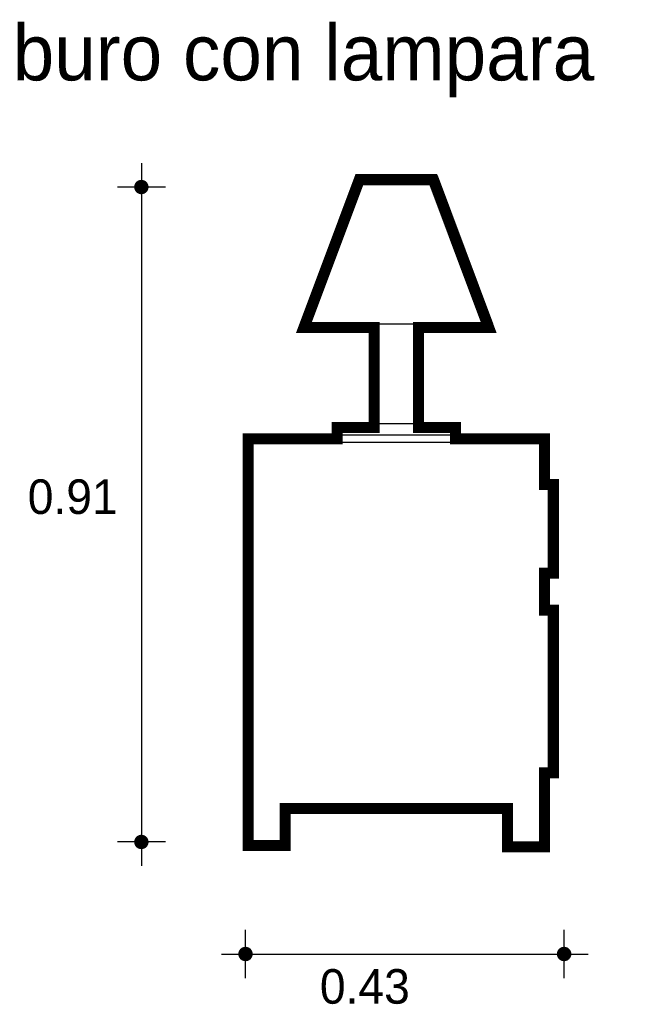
# Model space of a CAD drawing. Extents: x 1.17 to 2.01, y -0.25 to 1.08.
import ezdxf

# ---------------------------------------------------------------- set-up
doc = ezdxf.new("R2010")
doc.units = 0
doc.header["$MEASUREMENT"] = 0
for name, color, linetype in [('BORDE', 2, 'CONTINUOUS'), ('COTAS', 6, 'CONTINUOUS'), ('MOBIL', 5, 'CONTINUOUS'), ('TEXTO', 4, 'CONTINUOUS')]:
    doc.layers.add(name, color=color, linetype=linetype)

msp = doc.modelspace()

# ---------------------------------------------------------------- linework, layer by layer
at = {"layer": 'BORDE', "const_width": 0.015}
msp.add_lwpolyline([(1.6277, 0.8616), (1.5527, 0.6616), (1.6477, 0.6616), (1.6477, 0.5266), (1.5977, 0.5266), (1.5977, 0.5112), (1.4773, 0.5112), (1.4773, -0.0388), (1.5273, -0.0388), (1.5273, 0.0112), (1.8281, 0.0112), (1.8281, -0.0405), (1.8781, -0.0405), (1.8781, 0.0595), (1.8901, 0.0595), (1.8901, 0.2795), (1.8781, 0.2795), (1.8781, 0.3295), (1.8901, 0.3295), (1.8901, 0.4495), (1.8781, 0.4495), (1.8781, 0.5112), (1.7577, 0.5112), (1.7577, 0.5266), (1.7077, 0.5266), (1.7077, 0.6616), (1.8027, 0.6616), (1.7277, 0.8616)], close=True, dxfattribs=at)
at = {"layer": 'COTAS'}
for p, q in [((1.3329, 0.884), (1.3329, -0.0664)), ((1.3653, 0.8516), (1.3004, 0.8516)), ((1.3653, -0.0339), (1.3004, -0.0339)), ((1.4737, -0.2179), (1.4737, -0.1529)), ((1.9047, -0.2179), (1.9047, -0.1529)), ((1.4412, -0.1854), (1.9372, -0.1854))]:
    msp.add_line(p, q, dxfattribs=at)
at = {"layer": 'COTAS', "const_width": 0.00974}
for points in [[(1.328, 0.8516, 1), (1.3377, 0.8516, 1)], [(1.328, -0.0339, 1), (1.3377, -0.0339, 1)], [(1.4688, -0.1854, 1), (1.4786, -0.1854, 1)], [(1.8998, -0.1854, 1), (1.9096, -0.1854, 1)]]:
    msp.add_lwpolyline(points, format="xyb", close=True, dxfattribs=at)
at = {"layer": 'MOBIL'}
for p, q in [((1.633, 0.8668), (1.558, 0.6668)), ((1.633, 0.8668), (1.733, 0.8668)), ((1.733, 0.8668), (1.808, 0.6668)), ((1.558, 0.6668), (1.808, 0.6668)), ((1.653, 0.6668), (1.653, 0.5318)), ((1.713, 0.6668), (1.713, 0.5318)), ((1.603, 0.5318), (1.763, 0.5318)), ((1.603, 0.5318), (1.603, 0.5168)), ((1.763, 0.5318), (1.763, 0.5168)), ((1.4826, -0.0335), (1.4826, 0.5165)), ((1.4826, 0.5165), (1.8834, 0.5165)), ((1.4826, 0.5065), (1.8834, 0.5065)), ((1.8834, -0.0352), (1.8834, 0.5165)), ((1.8834, 0.4548), (1.8954, 0.4548)), ((1.8954, 0.3348), (1.8954, 0.4548)), ((1.8834, 0.3348), (1.8954, 0.3348)), ((1.8834, 0.2848), (1.8954, 0.2848)), ((1.8954, 0.0648), (1.8954, 0.2848)), ((1.8834, 0.0648), (1.8954, 0.0648)), ((1.5326, 0.0165), (1.8334, 0.0165)), ((1.5326, -0.0335), (1.5326, 0.0165)), ((1.8334, -0.0352), (1.8334, 0.0165)), ((1.4826, -0.0335), (1.5326, -0.0335)), ((1.8334, -0.0352), (1.8834, -0.0352))]:
    msp.add_line(p, q, dxfattribs=at)

# ---------------------------------------------------------------- texts
at = {"layer": 'COTAS'}
for s, p in [('0.91', (1.1791, 0.4096)), ('0.43', (1.5743, -0.2526))]:
    msp.add_text(s, height=0.04675, dxfattribs=at).set_placement(p)
at = {"layer": 'TEXTO'}
msp.add_text('buro con lampara', height=0.075592, dxfattribs=at).set_placement((1.1587, 0.9958))

doc.saveas('drawing.dxf')
